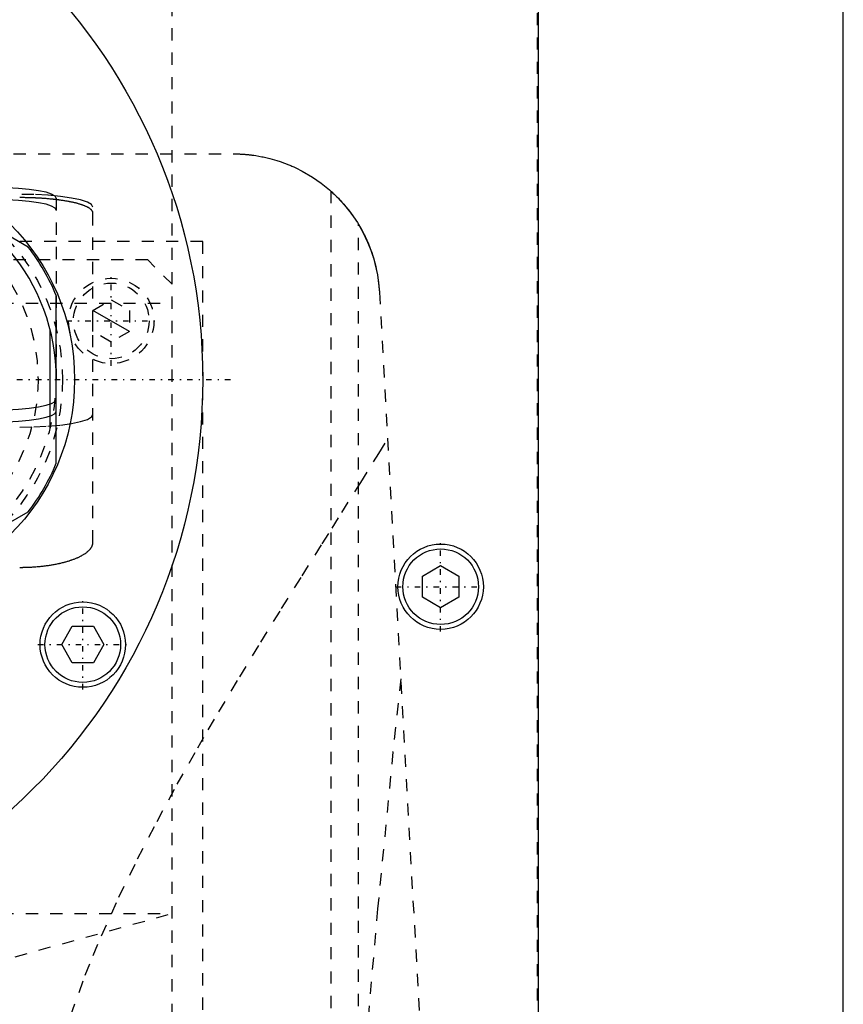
# Model space of a CAD drawing. Extents: x -120 to 120, y -123 to 443.
# Tile 8 of 9: x 33 to 100, y 249 to 330. Entities that reach past the tile are written whole.
import ezdxf

# ---------------------------------------------------------------- set-up
doc = ezdxf.new("R2010")
doc.units = 0
doc.linetypes.add('CENTER', pattern=[1.5, 0.45, -0.5, 0.05, -0.5])
doc.linetypes.add('DASHED', pattern=[2, 1, -1])
for name, color, linetype in [('AM_0', 7, 'CONTINUOUS'), ('AM_10', 7, 'CONTINUOUS'), ('AM_3', 7, 'DASHED'), ('AM_7', 7, 'CENTER')]:
    doc.layers.add(name, color=color, linetype=linetype)

msp = doc.modelspace()

# ---------------------------------------------------------------- linework, layer by layer
at = {"layer": 'AM_0', "color": 7, "linetype": 'CONTINUOUS'}
for p, q in [((75, 380), (75, 68)), ((100, 25), (100, 363)), ((33.204, 310.852), (21.296, 317.727)), ((35.5, 293.125), (35.5, 306.875)), ((35, 295.969), (35, 304.031)), ((21.296, 282.273), (33.204, 289.148)), ((65.5, 283.866), (67, 284.732)), ((67, 284.732), (68.5, 283.866)), ((65.5, 282.134), (65.5, 283.866)), ((68.5, 283.866), (68.5, 282.134)), ((67, 281.268), (65.5, 282.134)), ((68.5, 282.134), (67, 281.268)), ((35.94, 278.25), (36.806, 279.75)), ((36.806, 279.75), (38.538, 279.75)), ((38.538, 279.75), (39.404, 278.25)), ((36.806, 276.75), (35.94, 278.25)), ((39.404, 278.25), (38.538, 276.75)), ((38.538, 276.75), (36.806, 276.75))]:
    msp.add_line(p, q, dxfattribs=at)
for centre, radius in [((0, 300), 47.5), ((19, 300), 18), ((67, 283), 3.5), ((67, 283), 3.1), ((37.672, 278.25), 3.5), ((37.672, 278.25), 3.1)]:
    msp.add_circle(centre, radius, dxfattribs=at)
for radius, start, end in [(16.5, 0, 240), (17.875, 22.61986, 37.38014), (17.875, 322.61986, 337.38014)]:
    msp.add_arc((19, 300), radius, start, end, dxfattribs=at)
at = {"layer": 'AM_10', "color": 7, "linetype": 'CONTINUOUS'}
msp.add_line((41.5, 303.934), (38.5, 305.666), dxfattribs=at)
at = {"layer": 'AM_3', "color": 6, "linetype": 'DASHED'}
for p, q in [((74.95, 69.05), (74.95, 374.95)), ((45, 307.8), (45, 356.3)), ((-50, 318.5), (50, 318.5)), ((58, 315.444), (58, 116.6)), ((35.5, 314.865), (35.5, 300)), ((38.5, 286.634), (38.5, 314.14)), ((60.267, 116.6), (60.267, 312.713)), ((47.497, 311.3), (-47.497, 311.3)), ((47.497, 218.3), (47.497, 311.3)), ((43, 309.8), (-44, 309.8)), ((45, 307.8), (43, 309.8)), ((45, 221.8), (45, 307.8)), ((61.982, 307.16), (72.484, 116.6)), ((-45, 306.25), (45, 306.25)), ((38.5, 305.666), (40, 306.532)), ((40, 306.532), (41.5, 305.666)), ((38.5, 303.934), (38.5, 305.666)), ((41.5, 305.666), (41.5, 303.934)), ((40, 303.068), (38.5, 303.934)), ((41.5, 303.934), (40, 303.068)), ((-45, 256.2), (45, 256.2)), ((22.5, 250), (45, 256.2))]:
    msp.add_line(p, q, dxfattribs=at)
for points in [[(35.5, 314.865), (35.404, 315.034), (35.119, 315.197), (34.657, 315.347), (34.036, 315.479), (33.278, 315.587), (32.413, 315.667), (31.475, 315.716), (30.5, 315.733)], [(38.5, 314.14), (38.385, 314.344), (38.043, 314.539), (37.489, 314.719), (36.743, 314.877), (35.833, 315.007), (34.796, 315.103), (33.671, 315.162), (32.5, 315.182)], [(35.5, 313.88), (35.404, 314.049), (35.119, 314.212), (34.657, 314.362), (34.036, 314.494), (33.278, 314.602), (32.413, 314.682), (31.475, 314.732), (30.5, 314.748)], [(30.5, 297.5), (31.475, 297.517), (32.413, 297.566), (33.278, 297.646), (34.036, 297.754), (34.657, 297.886), (35.119, 298.036), (35.404, 298.199), (35.5, 298.368)], [(30.5, 296.515), (31.475, 296.532), (32.413, 296.581), (33.278, 296.662), (34.036, 296.769), (34.657, 296.901), (35.119, 297.051), (35.404, 297.214), (35.5, 297.383)], [(32.5, 296.081), (33.671, 296.101), (34.796, 296.16), (35.833, 296.257), (36.743, 296.386), (37.489, 296.544), (38.043, 296.724), (38.385, 296.92), (38.5, 297.123)]]:
    msp.add_lwpolyline(points, dxfattribs=at)
for points in [[(50, 318.5, 0), (50.025, 318.5, 0), (50.075, 318.5, 0), (50.125, 318.499, 0), (50.15, 318.499, 0), (50.175, 318.499, 0), (50.225, 318.498, 0), (50.275, 318.497, 0), (50.324, 318.496, 0), (50.374, 318.494, 0), (50.424, 318.493, 0), (50.449, 318.492, 0), (50.473, 318.491, 0), (50.523, 318.489, 0), (50.572, 318.486, 0), (50.622, 318.484, 0), (50.671, 318.481, 0), (50.72, 318.478, 0), (50.744, 318.477, 0), (50.769, 318.475, 0), (50.817, 318.472, 0), (50.866, 318.469, 0), (50.89, 318.467, 0), (50.914, 318.465, 0), (50.962, 318.461, 0), (51.01, 318.457, 0), (51.034, 318.455, 0), (51.058, 318.453, 0), (51.106, 318.449, 0), (51.153, 318.444, 0), (51.2, 318.44, 0), (51.247, 318.435, 0), (51.293, 318.43, 0), (51.317, 318.428, 0), (51.34, 318.425, 0), (51.386, 318.42, 0), (51.432, 318.414, 0), (51.478, 318.409, 0), (51.523, 318.403, 0), (51.568, 318.397, 0), (51.59, 318.394, 0), (51.613, 318.391, 0), (51.657, 318.385, 0), (51.701, 318.379, 0), (51.854, 318.356, 0), (52.106, 318.314, 0), (52.346, 318.268, 0), (52.462, 318.245, 0), (52.573, 318.221, 0), (52.786, 318.172, 0), (52.99, 318.122, 0), (53.189, 318.069, 0), (53.383, 318.013, 0), (53.573, 317.956, 0), (53.666, 317.926, 0), (53.759, 317.896, 0), (53.942, 317.834, 0), (54.121, 317.77, 0), (54.209, 317.738, 0), (54.296, 317.705, 0), (54.469, 317.637, 0), (54.638, 317.568, 0), (54.721, 317.532, 0), (54.804, 317.497, 0), (54.967, 317.424, 0), (55.127, 317.35, 0), (55.663, 317.08, 0), (56.494, 316.591, 0), (57.217, 316.087, 0), (57.89, 315.541, 0), (58.525, 314.945, 0), (58.827, 314.629, 0), (59.119, 314.3, 0), (59.669, 313.607, 0), (60.172, 312.867, 0), (60.622, 312.083, 0), (61.016, 311.258, 0), (61.35, 310.396, 0), (61.493, 309.953, 0), (61.618, 309.502, 0), (61.818, 308.58, 0), (61.946, 307.638, 0), (61.982, 307.16, 0)], [(58, 315.444, 0), (58.002, 315.442, 0), (58.019, 315.427, 0), (58.053, 315.397, 0), (58.077, 315.375, 0), (58.105, 315.349, 0), (58.175, 315.284, 0), (58.263, 315.202, 0), (58.366, 315.103, 0), (58.485, 314.986, 0), (58.617, 314.852, 0), (58.687, 314.779, 0), (58.759, 314.702, 0), (58.91, 314.538, 0), (59.067, 314.36, 0), (59.237, 314.16, 0), (59.419, 313.935, 0), (59.609, 313.688, 0), (59.706, 313.557, 0), (59.802, 313.422, 0), (59.993, 313.143, 0), (60.178, 312.857, 0), (60.267, 312.713, 0)], [(38.5, 313.644, 0), (38.5, 313.653, 0), (38.499, 313.671, 0), (38.496, 313.689, 0), (38.495, 313.699, 0), (38.493, 313.708, 0), (38.488, 313.726, 0), (38.482, 313.744, 0), (38.475, 313.762, 0), (38.466, 313.781, 0), (38.456, 313.799, 0), (38.451, 313.808, 0), (38.445, 313.818, 0), (38.433, 313.836, 0), (38.419, 313.854, 0), (38.404, 313.873, 0), (38.388, 313.891, 0), (38.371, 313.909, 0), (38.361, 313.919, 0), (38.352, 313.928, 0), (38.332, 313.946, 0), (38.31, 313.964, 0), (38.299, 313.973, 0), (38.288, 313.982, 0), (38.264, 314, 0), (38.238, 314.018, 0), (38.225, 314.027, 0), (38.212, 314.036, 0), (38.184, 314.054, 0), (38.155, 314.072, 0), (38.125, 314.09, 0), (38.093, 314.107, 0), (38.06, 314.125, 0), (38.044, 314.134, 0), (38.026, 314.142, 0), (37.991, 314.16, 0), (37.955, 314.177, 0), (37.917, 314.194, 0), (37.878, 314.211, 0), (37.839, 314.227, 0), (37.818, 314.236, 0), (37.797, 314.244, 0), (37.755, 314.26, 0), (37.712, 314.277, 0), (37.668, 314.293, 0), (37.622, 314.309, 0), (37.576, 314.325, 0), (37.552, 314.332, 0), (37.528, 314.34, 0), (37.48, 314.356, 0), (37.43, 314.371, 0), (37.38, 314.386, 0), (37.329, 314.401, 0), (37.277, 314.415, 0), (37.25, 314.423, 0), (37.224, 314.43, 0), (37.17, 314.444, 0), (37.115, 314.458, 0), (37.06, 314.472, 0), (37.004, 314.485, 0), (36.947, 314.499, 0), (36.918, 314.505, 0), (36.89, 314.512, 0), (36.832, 314.525, 0), (36.773, 314.537, 0), (36.743, 314.544, 0), (36.714, 314.55, 0), (36.653, 314.562, 0), (36.592, 314.574, 0), (36.561, 314.58, 0), (36.529, 314.586, 0), (36.466, 314.598, 0), (36.401, 314.61, 0), (36.336, 314.621, 0), (36.269, 314.633, 0), (36.201, 314.644, 0), (36.167, 314.65, 0), (36.133, 314.655, 0), (36.063, 314.666, 0), (35.992, 314.677, 0), (35.921, 314.687, 0), (35.849, 314.697, 0), (35.775, 314.708, 0), (35.738, 314.713, 0), (35.701, 314.718, 0), (35.626, 314.727, 0), (35.551, 314.737, 0), (35.474, 314.746, 0), (35.397, 314.755, 0), (35.319, 314.764, 0), (35.28, 314.768, 0), (35.24, 314.772, 0), (35.161, 314.781, 0), (35.081, 314.789, 0), (35.001, 314.796, 0), (34.919, 314.804, 0), (34.838, 314.811, 0), (34.797, 314.815, 0), (34.756, 314.818, 0), (34.673, 314.825, 0), (34.59, 314.832, 0), (34.506, 314.838, 0), (34.422, 314.844, 0), (34.338, 314.85, 0), (34.296, 314.853, 0), (34.253, 314.855, 0), (34.168, 314.861, 0), (34.083, 314.866, 0), (34.04, 314.868, 0), (33.998, 314.87, 0), (33.912, 314.875, 0), (33.826, 314.879, 0), (33.783, 314.881, 0), (33.74, 314.883, 0), (33.654, 314.887, 0), (33.568, 314.89, 0), (33.482, 314.893, 0), (33.396, 314.896, 0), (33.309, 314.898, 0), (33.266, 314.9, 0), (33.223, 314.901, 0), (33.137, 314.903, 0), (33.052, 314.904, 0), (32.966, 314.906, 0), (32.881, 314.907, 0), (32.795, 314.908, 0), (32.753, 314.909, 0), (32.711, 314.909, 0), (32.626, 314.909, 0), (32.542, 314.91, 0), (32.5, 314.91, 0)], [(60.267, 312.713, 0), (60.35, 312.572, 0), (60.511, 312.289, 0), (60.665, 312.001, 0), (60.738, 311.856, 0), (60.81, 311.709, 0), (60.948, 311.414, 0), (61.077, 311.115, 0), (61.199, 310.812, 0), (61.312, 310.506, 0), (61.416, 310.197, 0), (61.465, 310.042, 0), (61.512, 309.886, 0), (61.6, 309.572, 0), (61.679, 309.255, 0), (61.75, 308.937, 0), (61.812, 308.617, 0), (61.865, 308.295, 0), (61.888, 308.134, 0), (61.909, 307.972, 0), (61.945, 307.648, 0), (61.972, 307.323, 0), (61.982, 307.16, 0)], [(35.202, 242.828, 0), (35.652, 244.516, 0), (36.686, 247.849, 0), (37.878, 251.128, 0), (38.525, 252.748, 0), (39.202, 254.356, 0), (40.637, 257.536, 0), (42.163, 260.669, 0), (43.759, 263.755, 0), (45.41, 266.795, 0), (47.1, 269.787, 0), (47.955, 271.263, 0), (48.814, 272.727, 0), (50.538, 275.612, 0), (52.26, 278.439, 0), (53.967, 281.203, 0), (55.649, 283.9, 0), (57.296, 286.526, 0), (58.103, 287.811, 0), (58.897, 289.076, 0), (60.445, 291.546, 0), (61.93, 293.931, 0), (62.647, 295.09, 0)], [(32.5, 284.586, 0), (32.542, 284.586, 0), (32.627, 284.587, 0), (32.712, 284.587, 0), (32.755, 284.588, 0), (32.797, 284.589, 0), (32.883, 284.59, 0), (32.969, 284.593, 0), (33.055, 284.595, 0), (33.142, 284.598, 0), (33.228, 284.601, 0), (33.271, 284.603, 0), (33.315, 284.605, 0), (33.401, 284.61, 0), (33.488, 284.614, 0), (33.575, 284.62, 0), (33.661, 284.625, 0), (33.748, 284.631, 0), (33.791, 284.635, 0), (33.834, 284.638, 0), (33.92, 284.645, 0), (34.007, 284.653, 0), (34.05, 284.656, 0), (34.092, 284.66, 0), (34.178, 284.669, 0), (34.263, 284.678, 0), (34.306, 284.682, 0), (34.348, 284.687, 0), (34.433, 284.697, 0), (34.517, 284.707, 0), (34.601, 284.717, 0), (34.685, 284.728, 0), (34.768, 284.74, 0), (34.809, 284.746, 0), (34.85, 284.751, 0), (34.932, 284.764, 0), (35.013, 284.776, 0), (35.094, 284.789, 0), (35.174, 284.803, 0), (35.253, 284.817, 0), (35.293, 284.824, 0), (35.332, 284.831, 0), (35.41, 284.846, 0), (35.488, 284.861, 0), (35.564, 284.876, 0), (35.64, 284.892, 0), (35.715, 284.908, 0), (35.752, 284.916, 0), (35.789, 284.924, 0), (35.862, 284.941, 0), (35.935, 284.958, 0), (36.006, 284.976, 0), (36.077, 284.993, 0), (36.146, 285.011, 0), (36.181, 285.021, 0), (36.215, 285.03, 0), (36.282, 285.048, 0), (36.349, 285.067, 0), (36.414, 285.086, 0), (36.479, 285.106, 0), (36.542, 285.125, 0), (36.574, 285.135, 0), (36.605, 285.145, 0), (36.666, 285.165, 0), (36.726, 285.185, 0), (36.755, 285.195, 0), (36.785, 285.205, 0), (36.843, 285.226, 0), (36.901, 285.247, 0), (36.93, 285.258, 0), (36.959, 285.269, 0), (37.015, 285.291, 0), (37.071, 285.313, 0), (37.126, 285.335, 0), (37.181, 285.358, 0), (37.234, 285.381, 0), (37.261, 285.393, 0), (37.287, 285.405, 0), (37.339, 285.429, 0), (37.39, 285.453, 0), (37.44, 285.477, 0), (37.489, 285.502, 0), (37.537, 285.527, 0), (37.561, 285.54, 0), (37.584, 285.552, 0), (37.63, 285.578, 0), (37.675, 285.604, 0), (37.719, 285.63, 0), (37.762, 285.656, 0), (37.804, 285.682, 0), (37.825, 285.696, 0), (37.845, 285.709, 0), (37.885, 285.736, 0), (37.923, 285.763, 0), (37.96, 285.791, 0), (37.996, 285.818, 0), (38.031, 285.846, 0), (38.048, 285.86, 0), (38.065, 285.874, 0), (38.097, 285.902, 0), (38.129, 285.93, 0), (38.159, 285.958, 0), (38.188, 285.987, 0), (38.215, 286.015, 0), (38.228, 286.029, 0), (38.241, 286.044, 0), (38.266, 286.073, 0), (38.29, 286.101, 0), (38.301, 286.116, 0), (38.312, 286.13, 0), (38.334, 286.159, 0), (38.353, 286.188, 0), (38.363, 286.203, 0), (38.372, 286.217, 0), (38.389, 286.246, 0), (38.405, 286.275, 0), (38.42, 286.304, 0), (38.434, 286.333, 0), (38.446, 286.362, 0), (38.452, 286.377, 0), (38.457, 286.391, 0), (38.466, 286.42, 0), (38.475, 286.449, 0), (38.482, 286.478, 0), (38.488, 286.506, 0), (38.493, 286.535, 0), (38.495, 286.549, 0), (38.496, 286.563, 0), (38.499, 286.592, 0), (38.5, 286.62, 0), (38.5, 286.634, 0)], [(63.73, 275.445, 0), (63.093, 269.445, 0), (61.836, 256.583, 0), (60.603, 242.589, 0), (59.995, 235.173, 0)]]:
    msp.add_polyline3d(points, dxfattribs=at)
for centre, radius in [((19, 300), 17), ((19, 300), 15), ((40, 304.8), 3.5), ((40, 304.8), 3.1)]:
    msp.add_circle(centre, radius, dxfattribs=at)
msp.add_arc((19, 300), 16.5, 240, 0, dxfattribs=at)
at = {"layer": 'AM_7', "color": 4, "linetype": 'CENTER'}
for p, q in [((40, 301.125), (40, 308.475)), ((36.325, 304.8), (43.675, 304.8)), ((-49.875, 300), (49.875, 300)), ((67, 279.325), (67, 286.675)), ((63.325, 283), (70.675, 283)), ((37.672, 274.575), (37.672, 281.925)), ((33.997, 278.25), (41.347, 278.25))]:
    msp.add_line(p, q, dxfattribs=at)

doc.saveas('drawing.dxf')
